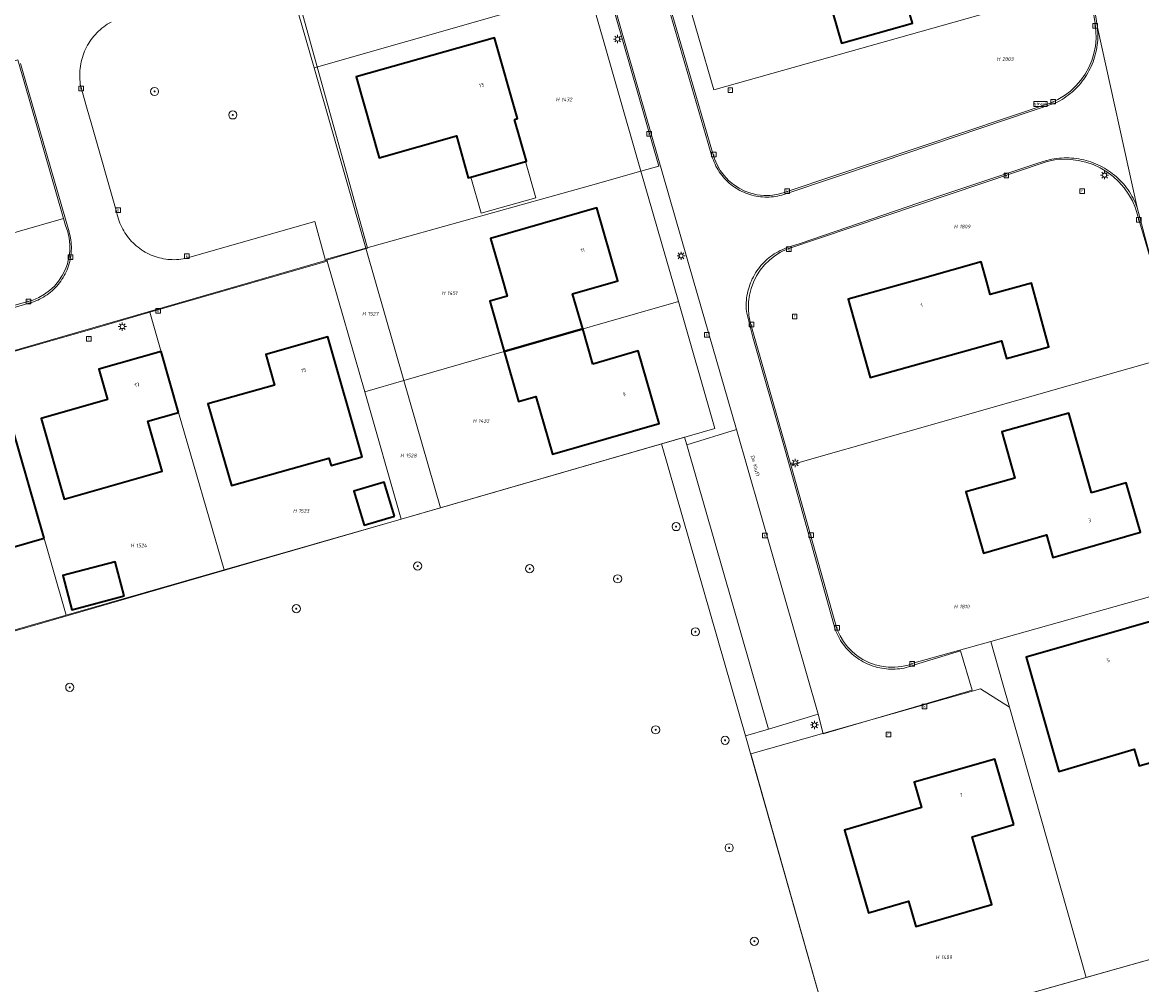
# Model space of a CAD drawing. Header units: metres. Extents: x 250001 to 257773, y 598992 to 609118.
# Tile 50 of 256: x 251688 to 251798, y 601089 to 601183. Entities that reach past the tile are written whole.
import ezdxf
from ezdxf.enums import TextEntityAlignment as Align
from ezdxf.lldxf.tags import DXFTag

# ---------------------------------------------------------------- set-up
doc = ezdxf.new("R2010")
doc.units = ezdxf.units.M
for name, color, linetype, lineweight in [('B-WE-GR-BOOM-S', 252, 'Continuous', 25), ('B-WE-GR-GROENVOORZIENING-GV', 252, 'Continuous', 18), ('B-WE-KG-GRENS_PERCEEL-G', 150, 'KG-PERCEEL', 18), ('B-WE-KG-GRENS_PERCEEL-S', 150, 'Continuous', 25), ('B-WE-KL-ET_LS_OV_LICHTMAST-S', 252, 'Continuous', 25), ('B-WE-OG-BEBOUWING-GV', 1, 'Continuous', 35), ('B-WE-OG-BEBOUWING-T18', 7, 'Continuous', 18), ('B-WE-OG-BEBOUWING_OVERBOUWING-GV', 1, 'Continuous', 18), ('B-WE-OG-TERREIN_ERF-GV', 7, 'Continuous', 18), ('B-WE-OG-TOPOGRAFIE-T18', 2, 'Continuous', 18), ('B-WE-RI-GWA_KOLK-S', 252, 'Continuous', 25), ('B-WE-RI-GWA_RIOOLPUT-S', 252, 'Continuous', 25), ('B-WE-VH-VERHARDING_GESLOTEN-GV', 252, 'Continuous', 18), ('B-WE-VH-VERHARDING_OPEN-GV', 252, 'Continuous', 18), ('B-WE-VW-VERKEERSTEKEN_BORD-S', 252, 'Continuous', 25), ('X-XX-AL-REFERENTIE-G', 7, 'Continuous', 18)]:
    doc.layers.add(name, color=color, linetype=linetype, lineweight=lineweight)
doc.styles.add('NLCS-ISO', font='NLCS-ISO.ttf')
doc.styles.add('NLCS-ISO-ANNOTATIEF-T18', font='NLCS-ISO.ttf', dxfattribs={"height": 1.8})
doc.styles.get("Standard").update_dxf_attribs({"font": 'NLCS-ISO.ttf'})
tags = doc.linetypes.add('KG-PERCEEL', pattern='A,5.5,-2,["P",Standard,S=1.8,R=0,X=-0.5,Y=-0.9],-2,5.5,-2,[5,NLCS.SHX,S=0.75,R=0,X=0,Y=0],-2', length=19).pattern_tags.tags
tags[6] = DXFTag(74, 10)

# ---------------------------------------------------------------- blocks, each defined once
blk = doc.blocks.new('SKG-PERCEELNUMMER-SO')
at = {"style": 'NLCS-ISO', "oblique": 10, "flags": 1}
blk.add_attdef('GEMEENTECODE', text='', height=1.8, dxfattribs=at).set_placement((0, 2.55), align=Align.MIDDLE_CENTER)
at = {"style": 'NLCS-ISO', "oblique": 10}
blk.add_attdef('SECTIE', text='', height=1.8, dxfattribs=at).set_placement((-0.5, 0), align=Align.MIDDLE_RIGHT)
blk.add_attdef('PERCEELNUMMER', text='', height=1.8, dxfattribs=at).set_placement((0.5, 0), align=Align.MIDDLE_LEFT)
blk = doc.blocks.new('BS2021-132-Xref-KAD-20210617')
at = {"layer": 'B-WE-KG-GRENS_PERCEEL-G', "flags": 128}
for points in [[(251753.094, 601187.46), (251756.169, 601176.815), (251788.801, 601186.056), (251787.253, 601197.188)], [(251750.77, 601169.338), (251744.541, 601191.069)], [(251716.987, 601178.997), (251714.289, 601188.398)], [(251792.962, 601187.233), (251793.558, 601183.328)], [(251749.033, 601168.851), (251743.909, 601186.697), (251716.987, 601178.997)], [(251754.417, 601176.319), (251751.317, 601186.961)], [(251793.558, 601183.328), (251793.645, 601182.596), (251793.656, 601181.858), (251793.59, 601181.124), (251793.448, 601180.4), (251793.231, 601179.695), (251792.943, 601179.017), (251792.585, 601178.372), (251792.161, 601177.768), (251791.678, 601177.211), (251791.139, 601176.708), (251790.55, 601176.264), (251789.919, 601175.883), (251789.251, 601175.57)], [(251692.414, 601164.223), (251687.943, 601179.759), (251685.198, 601178.947)], [(251722.064, 601161.306), (251716.987, 601178.997)], [(251756.059, 601170.681), (251754.417, 601176.319)], [(251789.251, 601175.57), (251763.565, 601166.939)], [(251763.565, 601166.939), (251762.968, 601166.714), (251762.348, 601166.561), (251761.715, 601166.482), (251761.077, 601166.477), (251760.442, 601166.547), (251759.82, 601166.691), (251759.22, 601166.907), (251758.649, 601167.192), (251758.115, 601167.541), (251757.626, 601167.951), (251757.188, 601168.416), (251756.807, 601168.928), (251756.49, 601169.482), (251756.239, 601170.069), (251756.059, 601170.681)], [(251692.414, 601164.223), (251678.76, 601160.29), (251658.631, 601154.393), (251654.177, 601169.9)], [(251763.327, 601161.195), (251788.859, 601169.802)], [(251797.525, 601165.24), (251797.221, 601165.943), (251796.846, 601166.61), (251796.403, 601167.234), (251795.898, 601167.809), (251795.335, 601168.328), (251794.722, 601168.786), (251794.064, 601169.178), (251793.369, 601169.498), (251792.644, 601169.745), (251791.898, 601169.915), (251791.138, 601170.006), (251790.373, 601170.018), (251789.61, 601169.949), (251788.859, 601169.802)], [(251749.033, 601168.851), (251744.075, 601167.46), (251722.064, 601161.306)], [(251750.77, 601169.338), (251749.033, 601168.851)], [(251752.702, 601156.078), (251749.033, 601168.851)], [(251644.473, 601167.082), (251650.52, 601145), (251688.786, 601156.031)], [(251801.755, 601150.883), (251801.303, 601152.388), (251797.525, 601165.24)], [(251692.618, 601163.515), (251692.414, 601164.223)], [(251688.786, 601156.031), (251689.397, 601156.212), (251689.983, 601156.462), (251690.536, 601156.779), (251691.049, 601157.156), (251691.515, 601157.591), (251691.928, 601158.077), (251692.281, 601158.606), (251692.572, 601159.173), (251692.795, 601159.77), (251692.948, 601160.389), (251693.028, 601161.021), (251693.035, 601161.658), (251692.968, 601162.292), (251692.828, 601162.914), (251692.618, 601163.515)], [(251722.064, 601161.306), (251718.211, 601160.228), (251718.269, 601160.026)], [(251725.787, 601148.335), (251722.064, 601161.306)], [(251763.327, 601161.195), (251762.724, 601160.902), (251762.157, 601160.545), (251761.632, 601160.129), (251761.156, 601159.658), (251760.733, 601159.138), (251760.37, 601158.575), (251760.07, 601157.975), (251759.837, 601157.347), (251759.674, 601156.697), (251759.583, 601156.034), (251759.564, 601155.364), (251759.618, 601154.696), (251759.745, 601154.038)], [(251700.891, 601155.02), (251718.269, 601160.026)], [(251721.944, 601147.225), (251718.269, 601160.026)], [(251725.787, 601148.335), (251735.623, 601151.175), (251752.702, 601156.078)], [(251729.374, 601135.836), (251756.277, 601143.629), (251752.702, 601156.078)], [(251685.455, 601150.574), (251695.509, 601153.47), (251700.891, 601155.02)], [(251708.166, 601129.758), (251703.69, 601145.2), (251700.891, 601155.02)], [(251763.712, 601140.047), (251762.209, 601145.347), (251759.745, 601154.038)], [(251796.779, 601149.466), (251801.755, 601150.883)], [(251692.687, 601125.321), (251687.38, 601143.77), (251685.455, 601150.574)], [(251763.712, 601140.047), (251796.779, 601149.466)], [(251725.787, 601148.335), (251721.944, 601147.225)], [(251729.374, 601135.836), (251725.787, 601148.335)], [(251725.529, 601134.734), (251721.944, 601147.225)], [(251768.287, 601123.883), (251763.712, 601140.047)], [(251729.374, 601135.836), (251725.529, 601134.734)], [(251725.529, 601134.734), (251708.166, 601129.758)], [(251708.166, 601129.758), (251692.687, 601125.321)], [(251783.333, 601122.739), (251803.298, 601128.354)], [(251692.687, 601125.321), (251677.141, 601120.868)], [(251768.287, 601123.883), (251768.557, 601123.287), (251768.892, 601122.726), (251769.289, 601122.207), (251769.742, 601121.736), (251770.246, 601121.319), (251770.794, 601120.962), (251771.378, 601120.67), (251771.993, 601120.446), (251772.628, 601120.293), (251773.277, 601120.213), (251773.931, 601120.207), (251774.581, 601120.276), (251775.219, 601120.418), (251775.837, 601120.631)], [(251775.837, 601120.631), (251783.333, 601122.739)], [(251785.164, 601116.289), (251784.485, 601118.683), (251783.333, 601122.739)], [(251792.687, 601089.788), (251767.973, 601082.81), (251759.793, 601111.696), (251782.322, 601118.071), (251785.164, 601116.289)], [(251792.687, 601089.788), (251785.164, 601116.289)], [(251792.687, 601089.788), (251818.008, 601096.938)]]:
    blk.add_lwpolyline(points, dxfattribs=at)
at = {"layer": 'B-WE-KG-GRENS_PERCEEL-S', "xscale": 0.2, "yscale": 0.2, "zscale": 0.2}
for p, values in [((251784.355, 601179.846), {'PERCEELNUMMER': '2003', 'SECTIE': 'H'}), ((251741.131, 601175.884), {'PERCEELNUMMER': '1432', 'SECTIE': 'H'}), ((251780.166, 601163.421), {'PERCEELNUMMER': '1809', 'SECTIE': 'H'}), ((251729.942, 601156.896), {'PERCEELNUMMER': '1451', 'SECTIE': 'H'}), ((251722.145, 601154.865), {'PERCEELNUMMER': '1527', 'SECTIE': 'H'}), ((251732.994, 601144.35), {'PERCEELNUMMER': '1433', 'SECTIE': 'H'}), ((251725.875, 601140.965), {'PERCEELNUMMER': '1528', 'SECTIE': 'H'}), ((251715.362, 601135.534), {'PERCEELNUMMER': '1523', 'SECTIE': 'H'}), ((251699.425, 601132.144), {'PERCEELNUMMER': '1524', 'SECTIE': 'H'}), ((251780.166, 601126.152), {'PERCEELNUMMER': '1810', 'SECTIE': 'H'}), ((251778.366, 601091.765), {'PERCEELNUMMER': '1409', 'SECTIE': 'H'})]:
    blk.add_blockref('SKG-PERCEELNUMMER-SO', p, dxfattribs=at).add_auto_attribs(values)
blk = doc.blocks.new('SIE-WEG_VERKEERSBORD_STRAATNAAM-SO')
at = {"color": 0, "linetype": 'ByBlock', "lineweight": 18}
blk.add_lwpolyline([(-3.25, -1.25), (3.25, -1.25), (3.25, 1.25), (-3.25, 1.25)], close=True, dxfattribs=at)
at = {"color": 0, "linetype": 'ByBlock', "lineweight": 18, "style": 'NLCS-ISO'}
blk.add_text('straat', height=1.5, dxfattribs=at).set_placement((0, 0.15), align=Align.MIDDLE_CENTER)
blk = doc.blocks.new('SKL-ET_OV_LICHTMAST-SO')
at = {"color": 0, "linetype": 'ByBlock', "lineweight": 18}
for points in [[(-1.25, 0), (-2, 0)], [(-1.41, 1.41), (-0.88, 0.88)], [(0, 2), (0, 1.25)], [(0.88, 0.88), (1.41, 1.41)], [(2, 0), (1.25, 0)], [(-1.41, -1.41), (-0.88, -0.88)], [(0, -1.25), (0, -2)], [(0.88, -0.88), (1.41, -1.41)]]:
    blk.add_lwpolyline(points, dxfattribs=at)
blk.add_circle((0, 0), 1, dxfattribs=at)
blk = doc.blocks.new('SRI-KOLK-SO')
at = {"color": 0, "linetype": 'ByBlock', "lineweight": 18}
blk.add_lwpolyline([(-1.125, -1.125), (1.125, -1.125), (1.125, 1.125), (-1.125, 1.125)], close=True, dxfattribs=at)
at = {"color": 0, "linetype": 'ByBlock', "lineweight": 18, "style": 'NLCS-ISO'}
blk.add_text('k', height=1.5, dxfattribs=at).set_placement((0, 0), align=Align.MIDDLE_CENTER)
blk = doc.blocks.new('SRI-PUT_INSPECTIEPUT_RIOOLPUT-SO')
at = {"color": 0, "linetype": 'ByBlock', "lineweight": 18}
blk.add_lwpolyline([(-1.12, -1.12), (1.12, -1.12), (1.12, 1.12), (-1.12, 1.12)], close=True, dxfattribs=at)
at = {"color": 0, "linetype": 'ByBlock', "lineweight": 18, "style": 'NLCS-ISO'}
blk.add_text('r', height=1.5, dxfattribs=at).set_placement((0, 0.28), align=Align.MIDDLE_CENTER)
blk = doc.blocks.new('SGR-BOOM_01-SO')
at = {"linetype": 'ByBlock', "lineweight": 18}
h = blk.add_hatch(color=0, dxfattribs=at)
h.dxf.hatch_style = 1
edge = h.paths.add_edge_path()
edge.add_arc((0, 0), 0.25, 0, 360)
at = {"color": 0, "linetype": 'ByBlock', "lineweight": 18}
for radius in [2, 0.25]:
    blk.add_circle((0, 0), radius, dxfattribs=at)
blk = doc.blocks.new('BS2021-132-Xref-BGT-GRIJS-20210617-aangepast')
at = {"layer": 'B-WE-GR-GROENVOORZIENING-GV', "flags": 128}
for points in [[(251697.082, 601183.48), (251696.892, 601183.371), (251696.707, 601183.255), (251696.526, 601183.133), (251696.35, 601183.003), (251696.179, 601182.868), (251696.012, 601182.726), (251695.852, 601182.579), (251695.696, 601182.425), (251695.546, 601182.266), (251695.402, 601182.102), (251695.265, 601181.932), (251695.133, 601181.758), (251695.008, 601181.578), (251694.89, 601181.395), (251694.779, 601181.207), (251694.674, 601181.015), (251694.577, 601180.82), (251694.486, 601180.621), (251694.404, 601180.419), (251694.328, 601180.214), (251694.26, 601180.006), (251694.2, 601179.796), (251694.148, 601179.584), (251694.103, 601179.37), (251694.066, 601179.155), (251694.037, 601178.938), (251694.016, 601178.721), (251694.003, 601178.503), (251693.998, 601178.284), (251694.001, 601178.066), (251694.012, 601177.848), (251694.031, 601177.63), (251694.058, 601177.413), (251694.093, 601177.198), (251694.1, 601177.16), (251694.67, 601175.15), (251695.19, 601173.38), (251697.64, 601164.78), (251697.685, 601164.571), (251697.738, 601164.364), (251697.799, 601164.159), (251697.867, 601163.957), (251697.943, 601163.757), (251698.026, 601163.56), (251698.117, 601163.366), (251698.215, 601163.176), (251698.319, 601162.99), (251698.431, 601162.808), (251698.549, 601162.63), (251698.674, 601162.456), (251698.806, 601162.288), (251698.944, 601162.124), (251699.087, 601161.966), (251699.237, 601161.813), (251699.392, 601161.666), (251699.552, 601161.525), (251699.718, 601161.39), (251699.888, 601161.261), (251700.064, 601161.139), (251700.244, 601161.023), (251700.427, 601160.914), (251700.615, 601160.812), (251700.807, 601160.718), (251701.002, 601160.63), (251701.2, 601160.55), (251701.401, 601160.477), (251701.604, 601160.412), (251701.81, 601160.354), (251702.018, 601160.305), (251702.228, 601160.263), (251702.439, 601160.229), (251702.651, 601160.203), (251702.864, 601160.184), (251703.077, 601160.174), (251703.291, 601160.172), (251703.505, 601160.178), (251703.718, 601160.192), (251703.931, 601160.213), (251704.142, 601160.243), (251704.35, 601160.28), (251717.04, 601163.92), (251718.109, 601160.101), (251722.208, 601161.288), (251714.63, 601188.666)], [(251828.877, 601086.783), (251823.136, 601098.386), (251822.328, 601098.158), (251767.973, 601082.81), (251759.291, 601113.469), (251751.051, 601142.117), (251659.41, 601115.609)]]:
    blk.add_lwpolyline(points, dxfattribs=at)
blk.add_lwpolyline([(251753.53, 601142), (251753.307, 601142.77), (251751.051, 601142.117), (251759.291, 601113.469), (251761.54, 601114.14)], close=True, dxfattribs=at)
at = {"layer": 'B-WE-OG-BEBOUWING-GV', "flags": 128}
for points in [[(251779.116, 601188.26), (251777.277, 601194.404), (251774.846, 601193.713), (251774.902, 601193.595), (251767.969, 601191.633), (251769.04, 601187.9), (251766.989, 601187.31), (251768.69, 601181.4), (251775.66, 601183.38), (251775.311, 601184.581), (251776.438, 601184.909), (251775.747, 601187.285)], [(251736.64, 601173.93), (251736.929, 601174.01), (251734.67, 601181.939), (251721.1, 601178.119), (251723.35, 601170.17), (251730.94, 601172.31), (251732.1, 601168.199), (251732.352, 601168.271), (251737.719, 601169.793), (251737.809, 601169.819)], [(251746.708, 601158.336), (251744.709, 601165.26), (251734.29, 601162.26), (251735.418, 601158.336), (251735.92, 601156.589), (251734.209, 601156.099), (251735.622, 601151.175), (251743.321, 601153.385), (251742.329, 601156.81), (251746.779, 601158.089)], [(251782.842, 601158.336), (251782.399, 601159.959), (251776.632, 601158.336), (251769.359, 601156.29), (251771.5, 601148.609), (251784.399, 601152.209), (251784.88, 601150.479), (251789.04, 601151.64), (251787.339, 601157.88), (251783.269, 601156.77)], [(251744.32, 601149.939), (251743.321, 601153.385), (251735.622, 601151.175), (251737.029, 601146.27), (251738.739, 601146.76), (251740.369, 601141.089), (251750.82, 601144.099), (251748.76, 601151.229)], [(251721.705, 601140.835), (251718.32, 601152.599), (251712.25, 601150.88), (251713.1, 601147.88), (251706.579, 601146.02), (251708.873, 601138.026), (251718.438, 601140.716), (251718.647, 601139.974)], [(251703.69, 601145.199), (251701.989, 601151.18), (251695.869, 601149.439), (251696.73, 601146.459), (251690.22, 601144.589), (251692.462, 601136.687), (251702.09, 601139.422), (251700.69, 601144.349)], [(251793.22, 601137.319), (251791, 601145.119), (251784.429, 601143.29), (251785.69, 601138.75), (251780.899, 601137.42), (251782.63, 601131.4), (251788.799, 601133.18), (251789.429, 601130.969), (251798.01, 601133.439), (251796.609, 601138.28)], [(251690.516, 601132.865), (251687.38, 601143.77), (251681.279, 601142.01), (251682.13, 601139.03), (251675.63, 601137.18), (251676.492, 601134.176), (251674.578, 601133.627), (251673.634, 601132.466), (251674.046, 601130.955), (251675.386, 601130.324), (251677.429, 601130.91), (251677.913, 601129.222)], [(251724.853, 601135.012), (251723.843, 601138.36), (251720.888, 601137.469), (251721.898, 601134.121)], [(251698.367, 601127.197), (251697.487, 601130.551), (251692.336, 601129.2), (251693.216, 601125.846)], [(251805.179, 601112.64), (251801.519, 601125.4), (251786.799, 601121.18), (251790.014, 601109.973), (251797.392, 601112.152), (251797.867, 601110.544)], [(251785.589, 601104.77), (251783.72, 601111.199), (251775.82, 601108.92), (251776.54, 601106.439), (251769, 601104.239), (251771.35, 601096.13), (251775.249, 601097.263), (251775.972, 601094.77), (251783.444, 601096.936), (251781.518, 601103.584)]]:
    blk.add_lwpolyline(points, close=True, dxfattribs=at)
at = {"layer": 'B-WE-OG-BEBOUWING_OVERBOUWING-GV', "flags": 128}
blk.add_lwpolyline([(251737.719, 601169.793), (251732.352, 601168.271), (251733.373, 601164.75), (251738.726, 601166.234)], close=True, dxfattribs=at)
at = {"layer": 'B-WE-OG-TERREIN_ERF-GV', "flags": 128}
for points in [[(251670.28, 601150.46), (251689.369, 601156.009), (251689.486, 601156.05), (251689.684, 601156.126), (251689.879, 601156.209), (251690.07, 601156.3), (251690.258, 601156.398), (251690.442, 601156.503), (251690.622, 601156.615), (251690.798, 601156.733), (251690.969, 601156.859), (251691.135, 601156.99), (251691.296, 601157.128), (251691.452, 601157.271), (251691.602, 601157.42), (251691.747, 601157.576), (251691.885, 601157.736), (251692.018, 601157.901), (251692.144, 601158.071), (251692.264, 601158.246), (251692.32, 601158.336), (251692.377, 601158.426), (251692.483, 601158.609), (251692.582, 601158.796), (251692.674, 601158.987), (251692.758, 601159.182), (251692.835, 601159.379), (251692.905, 601159.579), (251692.968, 601159.782), (251693.022, 601159.986), (251693.069, 601160.193), (251693.108, 601160.401), (251693.138, 601160.611), (251693.161, 601160.822), (251693.177, 601161.033), (251693.184, 601161.245), (251693.183, 601161.457), (251693.174, 601161.668), (251693.157, 601161.88), (251693.132, 601162.09), (251693.099, 601162.299), (251693.059, 601162.507), (251693.01, 601162.714), (251692.954, 601162.918), (251692.89, 601163.12), (251688.65, 601177.82), (251688.21, 601179.4)], [(251751.26, 601186.52), (251755.609, 601171.579), (251756.029, 601170.209), (251756.059, 601170.117), (251756.131, 601169.918), (251756.21, 601169.721), (251756.296, 601169.528), (251756.39, 601169.338), (251756.491, 601169.152), (251756.599, 601168.969), (251756.713, 601168.791), (251756.834, 601168.617), (251756.962, 601168.449), (251757.096, 601168.284), (251757.236, 601168.126), (251757.382, 601167.972), (251757.534, 601167.824), (251757.691, 601167.682), (251757.853, 601167.547), (251758.021, 601167.417), (251758.193, 601167.293), (251758.37, 601167.177), (251758.551, 601167.067), (251758.736, 601166.964), (251758.924, 601166.868), (251759.117, 601166.779), (251759.312, 601166.697), (251759.511, 601166.623), (251759.712, 601166.557), (251759.915, 601166.498), (251760.121, 601166.447), (251760.328, 601166.404), (251760.537, 601166.368), (251760.747, 601166.341), (251760.958, 601166.321), (251761.169, 601166.309), (251761.381, 601166.306), (251761.593, 601166.31), (251761.804, 601166.323), (251762.015, 601166.343), (251762.225, 601166.371), (251762.433, 601166.407), (251762.641, 601166.451), (251762.846, 601166.503), (251763.049, 601166.563), (251763.25, 601166.63), (251772.579, 601169.76), (251789.709, 601175.55), (251789.904, 601175.65), (251790.117, 601175.767), (251790.326, 601175.892), (251790.53, 601176.023), (251790.731, 601176.161), (251790.926, 601176.306), (251791.117, 601176.457), (251791.303, 601176.614), (251791.483, 601176.777), (251791.658, 601176.946), (251791.827, 601177.12), (251791.991, 601177.301), (251792.148, 601177.486), (251792.299, 601177.676), (251792.444, 601177.872), (251792.583, 601178.072), (251792.714, 601178.276), (251792.839, 601178.485), (251792.957, 601178.697), (251793.068, 601178.914), (251793.172, 601179.134), (251793.269, 601179.357), (251793.358, 601179.583), (251793.439, 601179.812), (251793.513, 601180.044), (251793.58, 601180.278), (251793.638, 601180.514), (251793.689, 601180.752), (251793.732, 601180.991), (251793.767, 601181.231), (251793.795, 601181.473), (251793.814, 601181.716), (251793.825, 601181.959), (251793.828, 601182.202), (251793.823, 601182.445), (251793.811, 601182.688), (251793.79, 601182.93), (251792.329, 601192.3)], [(251775.311, 601184.581), (251775.66, 601183.38), (251768.69, 601181.4), (251766.989, 601187.31)], [(251714.63, 601188.666), (251722.208, 601161.288), (251718.109, 601160.101), (251712.014, 601158.336), (251671.41, 601146.58)], [(251659.41, 601115.609), (251751.051, 601142.117), (251753.307, 601142.77), (251753.53, 601142), (251758.394, 601143.503), (251754.115, 601158.336), (251747.73, 601180.469), (251744.69, 601191.099)], [(251799.196, 601159.631), (251797.689, 601165.3), (251797.687, 601165.305), (251797.602, 601165.527), (251797.507, 601165.751), (251797.404, 601165.972), (251797.295, 601166.19), (251797.178, 601166.403), (251797.055, 601166.613), (251796.925, 601166.819), (251796.788, 601167.02), (251796.644, 601167.216), (251796.494, 601167.408), (251796.338, 601167.595), (251796.176, 601167.776), (251796.008, 601167.952), (251795.834, 601168.123), (251795.655, 601168.288), (251795.47, 601168.446), (251795.28, 601168.599), (251795.086, 601168.745), (251794.887, 601168.885), (251794.683, 601169.018), (251794.475, 601169.144), (251794.263, 601169.264), (251794.047, 601169.376), (251793.827, 601169.481), (251793.604, 601169.579), (251793.378, 601169.67), (251793.15, 601169.753), (251792.918, 601169.828), (251792.685, 601169.896), (251792.449, 601169.957), (251792.211, 601170.009), (251791.972, 601170.054), (251791.731, 601170.09), (251791.49, 601170.119), (251791.247, 601170.14), (251791.004, 601170.153), (251790.761, 601170.157), (251790.517, 601170.154), (251790.274, 601170.143), (251790.031, 601170.124), (251789.79, 601170.097), (251789.549, 601170.062), (251789.309, 601170.019), (251789.071, 601169.968), (251788.835, 601169.91), (251788.799, 601169.9), (251787.85, 601169.599), (251785.01, 601168.66), (251776.29, 601165.739), (251764.63, 601161.77), (251763.279, 601161.319), (251763.075, 601161.24), (251762.874, 601161.153), (251762.676, 601161.059), (251762.482, 601160.957), (251762.291, 601160.849), (251762.105, 601160.734), (251761.923, 601160.612), (251761.745, 601160.484), (251761.573, 601160.349), (251761.405, 601160.208), (251761.243, 601160.061), (251761.086, 601159.908), (251760.935, 601159.749), (251760.789, 601159.586), (251760.65, 601159.416), (251760.517, 601159.242), (251760.391, 601159.063), (251760.271, 601158.88), (251760.158, 601158.693), (251760.052, 601158.501), (251759.968, 601158.336), (251759.952, 601158.306), (251759.861, 601158.107), (251759.776, 601157.905), (251759.699, 601157.7), (251759.629, 601157.492), (251759.567, 601157.282), (251759.513, 601157.07), (251759.466, 601156.856), (251759.428, 601156.64), (251759.397, 601156.423), (251759.374, 601156.205), (251759.359, 601155.987), (251759.352, 601155.768), (251759.354, 601155.549), (251759.363, 601155.33), (251759.38, 601155.112), (251759.399, 601154.939), (251760.01, 601152.589), (251763.029, 601141.959), (251768.119, 601123.8), (251768.203, 601123.598), (251768.294, 601123.399), (251768.392, 601123.204), (251768.498, 601123.013), (251768.61, 601122.825), (251768.729, 601122.642), (251768.855, 601122.463), (251768.988, 601122.289), (251769.126, 601122.12), (251769.271, 601121.956), (251769.421, 601121.797), (251769.577, 601121.644), (251769.739, 601121.497), (251769.906, 601121.356), (251770.078, 601121.221), (251770.255, 601121.093), (251770.437, 601120.97), (251770.622, 601120.855), (251770.812, 601120.747), (251771.006, 601120.646), (251771.203, 601120.551), (251771.404, 601120.464), (251771.608, 601120.385), (251771.814, 601120.313), (251772.023, 601120.248), (251772.234, 601120.192), (251772.447, 601120.143), (251772.662, 601120.102), (251772.878, 601120.068), (251773.095, 601120.043), (251773.313, 601120.025), (251773.531, 601120.016), (251773.75, 601120.015), (251773.969, 601120.021), (251774.187, 601120.036), (251774.404, 601120.058), (251774.621, 601120.089), (251774.836, 601120.127), (251775.05, 601120.174), (251775.262, 601120.228), (251775.471, 601120.289), (251775.679, 601120.359), (251775.869, 601120.43), (251780.359, 601121.819), (251781.5, 601117.949), (251766.899, 601113.68), (251766.399, 601115.589), (251761.54, 601114.14), (251759.291, 601113.469), (251767.973, 601082.81), (251822.328, 601098.158)]]:
    blk.add_lwpolyline(points, dxfattribs=at)
for points in [[(251723.35, 601170.17), (251721.1, 601178.119), (251734.67, 601181.939), (251736.929, 601174.01), (251736.64, 601173.93), (251737.809, 601169.819), (251737.719, 601169.793), (251738.726, 601166.234), (251733.373, 601164.75), (251732.352, 601168.271), (251732.1, 601168.199), (251730.94, 601172.31)], [(251734.209, 601156.099), (251735.92, 601156.589), (251735.418, 601158.336), (251734.29, 601162.26), (251744.709, 601165.26), (251746.708, 601158.336), (251746.779, 601158.089), (251742.329, 601156.81), (251743.321, 601153.385), (251744.32, 601149.939), (251748.76, 601151.229), (251750.82, 601144.099), (251740.369, 601141.089), (251738.739, 601146.76), (251737.029, 601146.27), (251735.622, 601151.175)], [(251776.632, 601158.336), (251782.399, 601159.959), (251782.842, 601158.336), (251783.269, 601156.77), (251787.339, 601157.88), (251789.04, 601151.64), (251784.88, 601150.479), (251784.399, 601152.209), (251771.5, 601148.609), (251769.359, 601156.29)], [(251712.25, 601150.88), (251718.32, 601152.599), (251721.705, 601140.835), (251718.647, 601139.974), (251718.438, 601140.716), (251708.873, 601138.026), (251706.579, 601146.02), (251713.1, 601147.88)], [(251701.989, 601151.18), (251703.69, 601145.199), (251700.69, 601144.349), (251702.09, 601139.422), (251692.462, 601136.687), (251690.22, 601144.589), (251696.73, 601146.459), (251695.869, 601149.439)], [(251784.429, 601143.29), (251791, 601145.119), (251793.22, 601137.319), (251796.609, 601138.28), (251798.01, 601133.439), (251789.429, 601130.969), (251788.799, 601133.18), (251782.63, 601131.4), (251780.899, 601137.42), (251785.69, 601138.75)], [(251690.516, 601132.865), (251677.913, 601129.222), (251677.429, 601130.91), (251675.386, 601130.324), (251674.046, 601130.955), (251673.634, 601132.466), (251674.578, 601133.627), (251676.492, 601134.176), (251675.63, 601137.18), (251682.13, 601139.03), (251681.279, 601142.01), (251687.38, 601143.77)], [(251723.843, 601138.36), (251724.853, 601135.012), (251721.898, 601134.121), (251720.888, 601137.469)], [(251698.367, 601127.197), (251693.216, 601125.846), (251692.336, 601129.2), (251697.487, 601130.551)], [(251786.799, 601121.18), (251801.519, 601125.4), (251805.179, 601112.64), (251797.867, 601110.544), (251797.392, 601112.152), (251790.014, 601109.973)], [(251783.72, 601111.199), (251785.589, 601104.77), (251781.518, 601103.584), (251783.444, 601096.936), (251775.972, 601094.77), (251775.249, 601097.263), (251771.35, 601096.13), (251769, 601104.239), (251776.54, 601106.439), (251775.82, 601108.92)]]:
    blk.add_lwpolyline(points, close=True, dxfattribs=at)
at = {"layer": 'B-WE-VH-VERHARDING_GESLOTEN-GV', "flags": 128}
for points in [[(251792.329, 601192.3), (251793.79, 601182.93), (251797.687, 601165.305), (251797.689, 601165.3), (251799.196, 601159.631)], [(251688.21, 601179.4), (251688.65, 601177.82), (251692.89, 601163.12), (251692.954, 601162.918), (251693.01, 601162.714), (251693.059, 601162.507), (251693.099, 601162.299), (251693.132, 601162.09), (251693.157, 601161.88), (251693.174, 601161.668), (251693.183, 601161.457), (251693.184, 601161.245), (251693.177, 601161.033), (251693.161, 601160.822), (251693.138, 601160.611), (251693.108, 601160.401), (251693.069, 601160.193), (251693.022, 601159.986), (251692.968, 601159.782), (251692.905, 601159.579), (251692.835, 601159.379), (251692.758, 601159.182), (251692.674, 601158.987), (251692.582, 601158.796), (251692.483, 601158.609), (251692.377, 601158.426), (251692.32, 601158.336), (251692.264, 601158.246), (251692.144, 601158.071), (251692.018, 601157.901), (251691.885, 601157.736), (251691.747, 601157.576), (251691.602, 601157.42), (251691.452, 601157.271), (251691.296, 601157.128), (251691.135, 601156.99), (251690.969, 601156.859), (251690.798, 601156.733), (251690.622, 601156.615), (251690.442, 601156.503), (251690.258, 601156.398), (251690.07, 601156.3), (251689.879, 601156.209), (251689.684, 601156.126), (251689.486, 601156.05), (251689.369, 601156.009), (251670.28, 601150.46)], [(251671.41, 601146.58), (251712.014, 601158.336), (251718.109, 601160.101), (251717.04, 601163.92), (251704.35, 601160.28), (251704.142, 601160.243), (251703.931, 601160.213), (251703.718, 601160.192), (251703.505, 601160.178), (251703.291, 601160.172), (251703.077, 601160.174), (251702.864, 601160.184), (251702.651, 601160.203), (251702.439, 601160.229), (251702.228, 601160.263), (251702.018, 601160.305), (251701.81, 601160.354), (251701.604, 601160.412), (251701.401, 601160.477), (251701.2, 601160.55), (251701.002, 601160.63), (251700.807, 601160.718), (251700.615, 601160.812), (251700.427, 601160.914), (251700.244, 601161.023), (251700.064, 601161.139), (251699.888, 601161.261), (251699.718, 601161.39), (251699.552, 601161.525), (251699.392, 601161.666), (251699.237, 601161.813), (251699.087, 601161.966), (251698.944, 601162.124), (251698.806, 601162.288), (251698.674, 601162.456), (251698.549, 601162.63), (251698.431, 601162.808), (251698.319, 601162.99), (251698.215, 601163.176), (251698.117, 601163.366), (251698.026, 601163.56), (251697.943, 601163.757), (251697.867, 601163.957), (251697.799, 601164.159), (251697.738, 601164.364), (251697.685, 601164.571), (251697.64, 601164.78), (251695.19, 601173.38), (251694.67, 601175.15), (251694.1, 601177.16), (251694.093, 601177.198), (251694.058, 601177.413), (251694.031, 601177.63), (251694.012, 601177.848), (251694.001, 601178.066), (251693.998, 601178.284), (251694.003, 601178.503), (251694.016, 601178.721), (251694.037, 601178.938), (251694.066, 601179.155), (251694.103, 601179.37), (251694.148, 601179.584), (251694.2, 601179.796), (251694.26, 601180.006), (251694.328, 601180.214), (251694.404, 601180.419), (251694.486, 601180.621), (251694.577, 601180.82), (251694.674, 601181.015), (251694.779, 601181.207), (251694.89, 601181.395), (251695.008, 601181.578), (251695.133, 601181.758), (251695.265, 601181.932), (251695.402, 601182.102), (251695.546, 601182.266), (251695.696, 601182.425), (251695.852, 601182.579), (251696.012, 601182.726), (251696.179, 601182.868), (251696.35, 601183.003), (251696.526, 601183.133), (251696.707, 601183.255), (251696.892, 601183.371), (251697.082, 601183.48)], [(251744.69, 601191.099), (251747.73, 601180.469), (251754.115, 601158.336), (251758.394, 601143.503), (251766.399, 601115.589), (251766.899, 601113.68), (251781.5, 601117.949), (251780.359, 601121.819), (251775.869, 601120.43), (251775.679, 601120.359), (251775.471, 601120.289), (251775.262, 601120.228), (251775.05, 601120.174), (251774.836, 601120.127), (251774.621, 601120.089), (251774.404, 601120.058), (251774.187, 601120.036), (251773.969, 601120.021), (251773.75, 601120.015), (251773.531, 601120.016), (251773.313, 601120.025), (251773.095, 601120.043), (251772.878, 601120.068), (251772.662, 601120.102), (251772.447, 601120.143), (251772.234, 601120.192), (251772.023, 601120.248), (251771.814, 601120.313), (251771.608, 601120.385), (251771.404, 601120.464), (251771.203, 601120.551), (251771.006, 601120.646), (251770.812, 601120.747), (251770.622, 601120.855), (251770.437, 601120.97), (251770.255, 601121.093), (251770.078, 601121.221), (251769.906, 601121.356), (251769.739, 601121.497), (251769.577, 601121.644), (251769.421, 601121.797), (251769.271, 601121.956), (251769.126, 601122.12), (251768.988, 601122.289), (251768.855, 601122.463), (251768.729, 601122.642), (251768.61, 601122.825), (251768.498, 601123.013), (251768.392, 601123.204), (251768.294, 601123.399), (251768.203, 601123.598), (251768.119, 601123.8), (251763.029, 601141.959), (251760.01, 601152.589), (251759.399, 601154.939), (251759.38, 601155.112), (251759.363, 601155.33), (251759.354, 601155.549), (251759.352, 601155.768), (251759.359, 601155.987), (251759.374, 601156.205), (251759.397, 601156.423), (251759.428, 601156.64), (251759.466, 601156.856), (251759.513, 601157.07), (251759.567, 601157.282), (251759.629, 601157.492), (251759.699, 601157.7), (251759.776, 601157.905), (251759.861, 601158.107), (251759.952, 601158.306), (251759.968, 601158.336), (251760.052, 601158.501), (251760.158, 601158.693), (251760.271, 601158.88), (251760.391, 601159.063), (251760.517, 601159.242), (251760.65, 601159.416), (251760.789, 601159.586), (251760.935, 601159.749), (251761.086, 601159.908), (251761.243, 601160.061), (251761.405, 601160.208), (251761.573, 601160.349), (251761.745, 601160.484), (251761.923, 601160.612), (251762.105, 601160.734), (251762.291, 601160.849), (251762.482, 601160.957), (251762.676, 601161.059), (251762.874, 601161.153), (251763.075, 601161.24), (251763.279, 601161.319), (251764.63, 601161.77), (251776.29, 601165.739), (251785.01, 601168.66), (251787.85, 601169.599), (251788.799, 601169.9), (251788.835, 601169.91), (251789.071, 601169.968), (251789.309, 601170.019), (251789.549, 601170.062), (251789.79, 601170.097), (251790.031, 601170.124), (251790.274, 601170.143), (251790.517, 601170.154), (251790.761, 601170.157), (251791.004, 601170.153), (251791.247, 601170.14), (251791.49, 601170.119), (251791.731, 601170.09), (251791.972, 601170.054), (251792.211, 601170.009), (251792.449, 601169.957), (251792.685, 601169.896), (251792.918, 601169.828), (251793.15, 601169.753), (251793.378, 601169.67), (251793.604, 601169.579), (251793.827, 601169.481), (251794.047, 601169.376), (251794.263, 601169.264), (251794.475, 601169.144), (251794.683, 601169.018), (251794.887, 601168.885), (251795.086, 601168.745), (251795.28, 601168.599), (251795.47, 601168.446), (251795.655, 601168.288), (251795.834, 601168.123), (251796.008, 601167.952), (251796.176, 601167.776), (251796.338, 601167.595), (251796.494, 601167.408), (251796.644, 601167.216), (251796.788, 601167.02), (251796.925, 601166.819), (251797.055, 601166.613), (251797.178, 601166.403), (251797.295, 601166.19), (251797.404, 601165.972), (251797.507, 601165.751), (251797.602, 601165.527), (251797.687, 601165.305), (251793.79, 601182.93), (251793.811, 601182.688), (251793.823, 601182.445), (251793.828, 601182.202), (251793.825, 601181.959), (251793.814, 601181.716), (251793.795, 601181.473), (251793.767, 601181.231), (251793.732, 601180.991), (251793.689, 601180.752), (251793.638, 601180.514), (251793.58, 601180.278), (251793.513, 601180.044), (251793.439, 601179.812), (251793.358, 601179.583), (251793.269, 601179.357), (251793.172, 601179.134), (251793.068, 601178.914), (251792.957, 601178.697), (251792.839, 601178.485), (251792.714, 601178.276), (251792.583, 601178.072), (251792.444, 601177.872), (251792.299, 601177.676), (251792.148, 601177.486), (251791.991, 601177.301), (251791.827, 601177.12), (251791.658, 601176.946), (251791.483, 601176.777), (251791.303, 601176.614), (251791.117, 601176.457), (251790.926, 601176.306), (251790.731, 601176.161), (251790.53, 601176.023), (251790.326, 601175.892), (251790.117, 601175.767), (251789.904, 601175.65), (251789.709, 601175.55), (251772.579, 601169.76), (251763.25, 601166.63), (251763.049, 601166.563), (251762.846, 601166.503), (251762.641, 601166.451), (251762.433, 601166.407), (251762.225, 601166.371), (251762.015, 601166.343), (251761.804, 601166.323), (251761.593, 601166.31), (251761.381, 601166.306), (251761.169, 601166.309), (251760.958, 601166.321), (251760.747, 601166.341), (251760.537, 601166.368), (251760.328, 601166.404), (251760.121, 601166.447), (251759.915, 601166.498), (251759.712, 601166.557), (251759.511, 601166.623), (251759.312, 601166.697), (251759.117, 601166.779), (251758.924, 601166.868), (251758.736, 601166.964), (251758.551, 601167.067), (251758.37, 601167.177), (251758.193, 601167.293), (251758.021, 601167.417), (251757.853, 601167.547), (251757.691, 601167.682), (251757.534, 601167.824), (251757.382, 601167.972), (251757.236, 601168.126), (251757.096, 601168.284), (251756.962, 601168.449), (251756.834, 601168.617), (251756.713, 601168.791), (251756.599, 601168.969), (251756.491, 601169.152), (251756.39, 601169.338), (251756.296, 601169.528), (251756.21, 601169.721), (251756.131, 601169.918), (251756.059, 601170.117), (251756.029, 601170.209), (251755.609, 601171.579), (251751.26, 601186.52)]]:
    blk.add_lwpolyline(points, dxfattribs=at)
at = {"layer": 'B-WE-VH-VERHARDING_OPEN-GV', "flags": 128}
blk.add_lwpolyline([(251766.399, 601115.589), (251758.394, 601143.503), (251753.53, 601142), (251761.54, 601114.14)], close=True, dxfattribs=at)
at = {"layer": 'B-WE-GR-BOOM-S', "xscale": 0.2, "yscale": 0.2, "zscale": 0.2}
for p in [(251701.34, 601176.67), (251709.01, 601174.37), (251752.48, 601133.997), (251727.14, 601130.126), (251738.127, 601129.868), (251746.748, 601128.876), (251715.238, 601125.946), (251754.372, 601123.676), (251693.024, 601118.226), (251750.476, 601114.067), (251757.282, 601113.035), (251757.677, 601102.49), (251760.15, 601093.325)]:
    blk.add_blockref('SGR-BOOM_01-SO', p, dxfattribs=at)
at = {"layer": 'B-WE-KL-ET_LS_OV_LICHTMAST-S', "xscale": 0.2, "yscale": 0.2, "zscale": 0.2}
for p in [(251746.74, 601181.81), (251794.49, 601168.46), (251752.97, 601160.55), (251698.18, 601153.61), (251764.16, 601140.23), (251766.05, 601114.54)]:
    blk.add_blockref('SKL-ET_OV_LICHTMAST-SO', p, dxfattribs=at)
at = {"layer": 'B-WE-RI-GWA_KOLK-S', "xscale": 0.2, "yscale": 0.2, "zscale": 0.2}
for p in [(251793.57, 601183.11), (251694.155, 601176.968), (251789.44, 601175.67), (251749.84, 601172.52), (251756.18, 601170.48), (251784.86, 601168.42), (251763.37, 601166.88), (251697.76, 601165.04), (251797.84, 601164.09), (251704.5, 601160.51), (251763.54, 601161.2), (251693.109, 601160.41), (251688.98, 601156.06), (251701.7, 601155.15), (251755.48, 601152.81), (251759.87, 601153.81), (251761.17, 601133.13), (251765.71, 601133.15), (251768.26, 601124.06), (251775.62, 601120.54), (251776.83, 601116.36)]:
    blk.add_blockref('SRI-KOLK-SO', p, dxfattribs=at)
at = {"layer": 'B-WE-RI-GWA_RIOOLPUT-S', "xscale": 0.2, "yscale": 0.2, "zscale": 0.2}
for p in [(251757.8, 601176.8), (251792.3, 601166.9), (251764.1, 601154.6), (251694.9, 601152.4), (251773.3, 601113.6)]:
    blk.add_blockref('SRI-PUT_INSPECTIEPUT_RIOOLPUT-SO', p, dxfattribs=at)
at = {"layer": 'B-WE-VW-VERKEERSTEKEN_BORD-S', "xscale": 0.2, "yscale": 0.2, "zscale": 0.2}
blk.add_blockref('SIE-WEG_VERKEERSBORD_STRAATNAAM-SO', (251788.201, 601175.436), dxfattribs=at)
at = {"layer": 'B-WE-OG-BEBOUWING-T18', "style": 'NLCS-ISO-ANNOTATIEF-T18'}
for s, rotation, p in [('13', 15.9, (251733.395, 601177.289)), ('11', 16.1, (251743.307, 601161.105)), ('1', 15.7, (251776.556, 601155.718)), ('15', 15.8, (251715.966, 601149.334)), ('17', 15.9, (251699.613, 601147.905)), ('9', 16.1, (251747.388, 601146.97)), ('3', 16, (251793.028, 601134.606)), ('5', 16, (251794.848, 601120.887)), ('7', 16.1, (251780.463, 601107.657))]:
    blk.add_text(s, height=0.36, rotation=rotation, dxfattribs=at).set_placement(p, align=Align.MIDDLE)
at = {"layer": 'B-WE-OG-TOPOGRAFIE-T18', "style": 'NLCS-ISO-ANNOTATIEF-T18'}
blk.add_text('De Kluft', height=0.36, rotation=285.6, dxfattribs=at).set_placement((251760.241, 601139.938), align=Align.MIDDLE)

msp = doc.modelspace()

# ---------------------------------------------------------------- block references
at = {"layer": 'X-XX-AL-REFERENTIE-G'}
for name in ['BS2021-132-Xref-BGT-GRIJS-20210617-aangepast', 'BS2021-132-Xref-KAD-20210617']:
    msp.add_blockref(name, (0, 0), dxfattribs=at)

doc.saveas('drawing.dxf')
